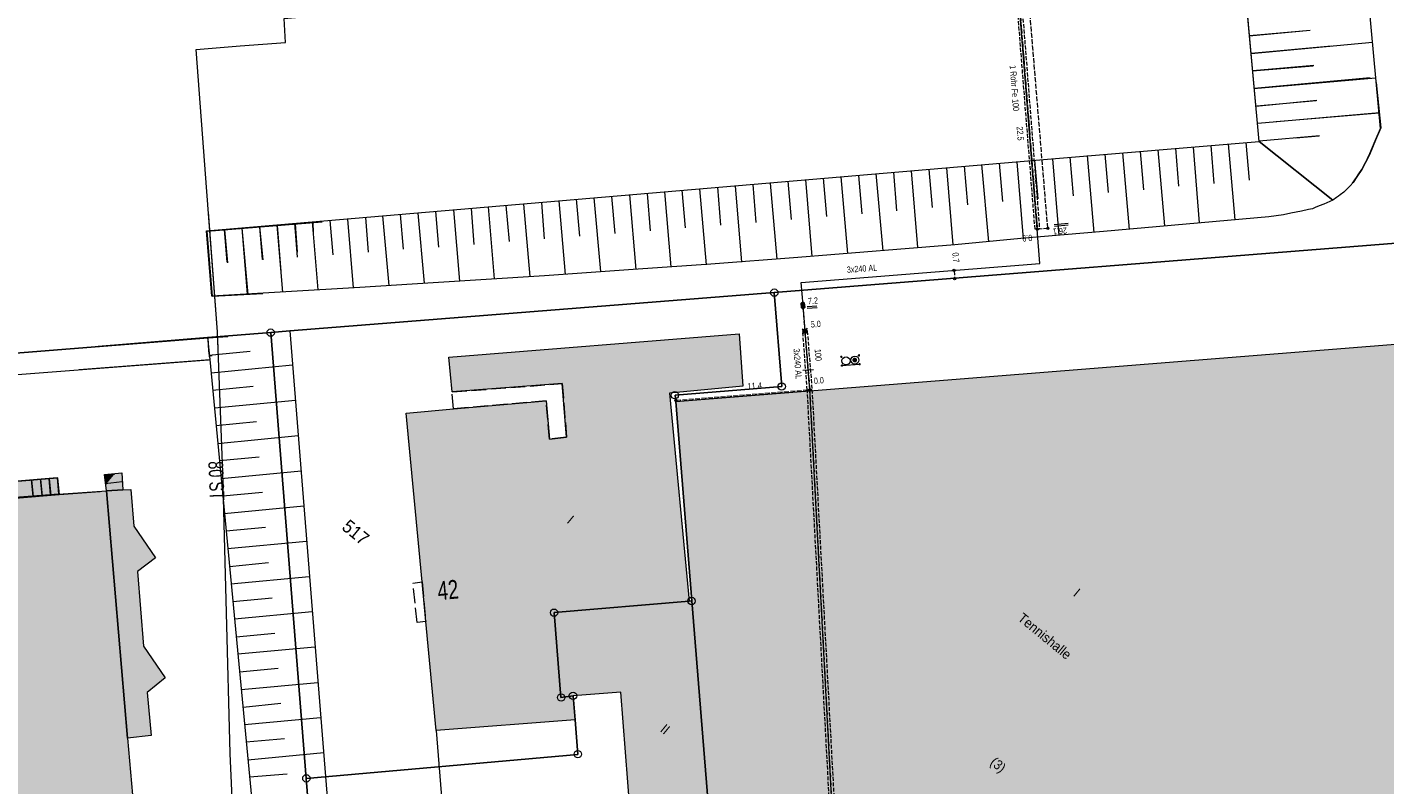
# Model space of a CAD drawing. Header units: metres. Extents: x -740 to 758, y -633 to 854.
# Tile 141 of 256: x -404 to -289, y -102 to -38. Entities that reach past the tile are written whole.
import ezdxf

# ---------------------------------------------------------------- set-up
doc = ezdxf.new("R2010")
doc.units = ezdxf.units.M
doc.header["$MEASUREMENT"] = 0
for name, pattern in [('1248_416', [1.664, 1.248, -0.416]), ('333_125', [0.4576, 0.3328, -0.1248]), ('333_333', [0.6656, 0.3328, -0.3328]), ('416_125', [0.5408, 0.416, -0.1248])]:
    doc.linetypes.add(name, pattern=pattern)
for name, color, linetype in [('Gas.LOVION', 7, 'Continuous'), ('Grundkarte.LOVION', 7, 'Continuous'), ('Grundkarte_Text.LOVION', 7, 'Continuous'), ('Strom.LOVION', 7, 'Continuous'), ('StromBemass.LOVION', 7, 'Continuous')]:
    doc.layers.add(name, color=color, linetype=linetype)
doc.styles.add('ERSTELLTER_STIL_1', font='arial.ttf')

msp = doc.modelspace()

# ---------------------------------------------------------------- hatches: boundary and pattern name
at = {"layer": 'Grundkarte.LOVION', "linetype": 'Continuous', "lineweight": 18}
for color, points in [(9, [(-343.05, -68.41), (-343.37, -63.95), (-368, -65.94), (-367.74, -68.9), (-358.38, -68.19), (-358.02, -72.74), (-359.46, -72.91), (-359.74, -69.66), (-367.63, -70.34), (-371.64, -70.7), (-370.27, -85.02), (-369.97, -88.39), (-369.09, -97.67), (-357.3, -96.76), (-357.47, -94.73), (-358.49, -94.86), (-359.08, -87.65), (-347.62, -86.68), (-349.29, -68.99)]), (9, [(-348.74, -69.7), (-347.38, -86.65), (-345.57, -109.09), (-345.35, -110.45), (-345.06, -110.43), (-279.54, -105.26), (-281.29, -82.5), (-282.67, -64.45)]), (254, [(-395.68, -77.22), (-395.79, -75.78), (-397.26, -75.92), (-397.09, -77.3)]), (254, [(-397.14, -76.78), (-396.4, -75.88), (-397.22, -75.96)]), (254, [(-401.15, -77.58), (-401.28, -76.17), (-404.98, -76.47), (-404.84, -77.88)]), (254, [(-401.1, -77.61), (-401.24, -76.2), (-404.94, -76.51), (-404.8, -77.91)]), (254, [(-393.29, -98.09), (-393.62, -94.42), (-392.11, -93.18), (-393.94, -90.5), (-394.44, -84.16), (-392.93, -82.98), (-394.76, -80.29), (-395.01, -77.18), (-395.68, -77.22), (-397.09, -77.3), (-395.31, -98.31)]), (254, [(-393.29, -98.09), (-393.62, -94.42), (-392.11, -93.18), (-393.94, -90.5), (-394.44, -84.16), (-392.93, -82.98), (-394.76, -80.29), (-395.01, -77.18), (-395.68, -77.22), (-397.09, -77.3), (-395.31, -98.31)]), (254, [(-454.34, -123.78), (-448.07, -123.28), (-434.49, -122.22), (-397.61, -77.36), (-401.1, -77.61), (-404.8, -77.91), (-410.96, -78.4), (-454.02, -81.78), (-457.65, -82.07), (-463.5, -82.44), (-478.21, -83.43), (-476.55, -104.34), (-475.97, -111.44), (-475.55, -116.63), (-474.84, -125.4)]), (254, [(-408.62, -78.22), (-445.52, -123.11), (-420.89, -121.12), (-414.44, -120.61), (-393.49, -118.97), (-393.88, -114.46), (-394.31, -109.74), (-394.71, -105.05), (-395.31, -98.31), (-397.09, -77.3), (-401.15, -77.58), (-404.84, -77.88)]), (9, [(-359.08, -87.65), (-358.49, -94.86), (-357.47, -94.73), (-353.42, -94.4), (-352.22, -109.71), (-348.42, -109.33), (-345.57, -109.09), (-347.38, -86.65), (-347.62, -86.68)])]:
    msp.add_hatch(color=color, dxfattribs=at).paths.add_polyline_path(points)
at = {"layer": 'Strom.LOVION', "linetype": 'Continuous', "lineweight": 13}
msp.add_hatch(color=7, dxfattribs=at).paths.add_polyline_path([(-337.79, -61.72), (-337.83, -61.34), (-337.89, -61.28), (-338.04, -61.3), (-338.09, -61.36), (-338.06, -61.74), (-338.02, -61.77), (-338.02, -61.8), (-337.84, -61.78)])
at = {"layer": 'Strom.LOVION', "linetype": 'Continuous', "lineweight": 18}
for points in [[(-333.39, -66.32), (-333.38, -66.3), (-333.37, -66.28), (-333.36, -66.25), (-333.35, -66.23), (-333.35, -66.2), (-333.35, -66.18), (-333.35, -66.15), (-333.36, -66.13), (-333.37, -66.11), (-333.38, -66.08), (-333.39, -66.06), (-333.41, -66.05), (-333.43, -66.03), (-333.45, -66.02), (-333.47, -66.01), (-333.5, -66), (-333.52, -65.99), (-333.55, -65.99), (-333.57, -65.99), (-333.6, -66), (-333.62, -66.01), (-333.64, -66.02), (-333.67, -66.03), (-333.69, -66.05), (-333.7, -66.06), (-333.72, -66.08), (-333.73, -66.11), (-333.74, -66.13), (-333.74, -66.15), (-333.75, -66.18), (-333.75, -66.2), (-333.74, -66.23), (-333.74, -66.25), (-333.73, -66.28), (-333.72, -66.3), (-333.7, -66.32), (-333.68, -66.34), (-333.66, -66.35), (-333.64, -66.37), (-333.62, -66.38), (-333.6, -66.39), (-333.57, -66.39), (-333.55, -66.39), (-333.52, -66.39), (-333.5, -66.38), (-333.47, -66.38), (-333.45, -66.37), (-333.43, -66.35), (-333.41, -66.34)], [(-333.49, -66.24), (-333.48, -66.23), (-333.48, -66.23), (-333.48, -66.22), (-333.47, -66.21), (-333.47, -66.2), (-333.47, -66.19), (-333.47, -66.18), (-333.48, -66.17), (-333.48, -66.17), (-333.48, -66.16), (-333.49, -66.15), (-333.49, -66.14), (-333.5, -66.14), (-333.51, -66.13), (-333.52, -66.13), (-333.53, -66.13), (-333.53, -66.13), (-333.54, -66.12), (-333.55, -66.13), (-333.56, -66.13), (-333.57, -66.13), (-333.58, -66.13), (-333.59, -66.14), (-333.59, -66.14), (-333.6, -66.15), (-333.6, -66.16), (-333.61, -66.17), (-333.61, -66.17), (-333.61, -66.18), (-333.61, -66.19), (-333.61, -66.2), (-333.61, -66.21), (-333.61, -66.22), (-333.61, -66.23), (-333.6, -66.23), (-333.6, -66.24), (-333.59, -66.25), (-333.59, -66.25), (-333.58, -66.26), (-333.57, -66.26), (-333.56, -66.27), (-333.55, -66.27), (-333.54, -66.27), (-333.53, -66.27), (-333.53, -66.27), (-333.52, -66.26), (-333.51, -66.26), (-333.5, -66.25), (-333.49, -66.25)]]:
    msp.add_hatch(color=1, dxfattribs=at).paths.add_polyline_path(points)
at = {"layer": 'StromBemass.LOVION', "linetype": 'Continuous', "lineweight": 13}
for points in [[(-317.97, -55.13), (-317.97, -55.12), (-317.96, -55.11), (-317.96, -55.1), (-317.95, -55.09), (-317.95, -55.08), (-317.95, -55.06), (-317.95, -55.05), (-317.96, -55.04), (-317.96, -55.03), (-317.97, -55.02), (-317.97, -55.01), (-317.98, -55), (-317.99, -55), (-318, -54.99), (-318.01, -54.98), (-318.02, -54.98), (-318.03, -54.98), (-318.04, -54.98), (-318.06, -54.98), (-318.07, -54.98), (-318.08, -54.99), (-318.09, -54.99), (-318.1, -55), (-318.11, -55), (-318.12, -55.01), (-318.12, -55.02), (-318.13, -55.03), (-318.13, -55.04), (-318.13, -55.05), (-318.14, -55.06), (-318.14, -55.08), (-318.13, -55.09), (-318.13, -55.1), (-318.13, -55.11), (-318.12, -55.12), (-318.12, -55.13), (-318.11, -55.14), (-318.1, -55.14), (-318.09, -55.15), (-318.08, -55.16), (-318.07, -55.16), (-318.06, -55.16), (-318.04, -55.16), (-318.03, -55.16), (-318.02, -55.16), (-318.01, -55.16), (-318, -55.15), (-317.99, -55.14), (-317.98, -55.14)], [(-317.97, -55.13), (-317.96, -55.12), (-317.96, -55.11), (-317.95, -55.1), (-317.95, -55.08), (-317.95, -55.07), (-317.95, -55.06), (-317.95, -55.05), (-317.95, -55.04), (-317.96, -55.03), (-317.96, -55.02), (-317.97, -55.01), (-317.98, -55), (-317.99, -54.99), (-318, -54.99), (-318.01, -54.98), (-318.02, -54.98), (-318.03, -54.98), (-318.04, -54.98), (-318.05, -54.98), (-318.07, -54.98), (-318.08, -54.98), (-318.09, -54.99), (-318.1, -54.99), (-318.11, -55), (-318.11, -55.01), (-318.12, -55.02), (-318.13, -55.03), (-318.13, -55.04), (-318.13, -55.05), (-318.13, -55.06), (-318.13, -55.07), (-318.13, -55.09), (-318.13, -55.1), (-318.13, -55.11), (-318.12, -55.12), (-318.11, -55.13), (-318.11, -55.14), (-318.1, -55.14), (-318.09, -55.15), (-318.08, -55.15), (-318.07, -55.16), (-318.05, -55.16), (-318.04, -55.16), (-318.03, -55.16), (-318.02, -55.16), (-318.01, -55.15), (-318, -55.15), (-317.99, -55.14), (-317.98, -55.13)], [(-317.08, -55.05), (-317.07, -55.04), (-317.07, -55.03), (-317.06, -55.02), (-317.06, -55.01), (-317.06, -55), (-317.06, -54.99), (-317.06, -54.98), (-317.06, -54.96), (-317.07, -54.95), (-317.07, -54.94), (-317.08, -54.93), (-317.09, -54.93), (-317.1, -54.92), (-317.11, -54.91), (-317.12, -54.91), (-317.13, -54.9), (-317.14, -54.9), (-317.15, -54.9), (-317.16, -54.9), (-317.17, -54.9), (-317.19, -54.91), (-317.2, -54.91), (-317.21, -54.92), (-317.21, -54.93), (-317.22, -54.93), (-317.23, -54.94), (-317.23, -54.95), (-317.24, -54.96), (-317.24, -54.98), (-317.24, -54.99), (-317.24, -55), (-317.24, -55.01), (-317.24, -55.02), (-317.23, -55.03), (-317.23, -55.04), (-317.22, -55.05), (-317.21, -55.06), (-317.21, -55.07), (-317.2, -55.07), (-317.18, -55.08), (-317.17, -55.08), (-317.16, -55.08), (-317.15, -55.08), (-317.14, -55.08), (-317.13, -55.08), (-317.12, -55.08), (-317.11, -55.07), (-317.1, -55.07), (-317.09, -55.06)], [(-317.08, -55.06), (-317.07, -55.05), (-317.07, -55.04), (-317.06, -55.03), (-317.06, -55.01), (-317.06, -55), (-317.06, -54.99), (-317.06, -54.98), (-317.06, -54.97), (-317.07, -54.96), (-317.07, -54.95), (-317.08, -54.94), (-317.09, -54.93), (-317.1, -54.92), (-317.11, -54.92), (-317.12, -54.91), (-317.13, -54.91), (-317.14, -54.91), (-317.15, -54.91), (-317.16, -54.91), (-317.17, -54.91), (-317.18, -54.91), (-317.19, -54.92), (-317.2, -54.92), (-317.21, -54.93), (-317.22, -54.94), (-317.23, -54.95), (-317.23, -54.96), (-317.24, -54.97), (-317.24, -54.98), (-317.24, -54.99), (-317.24, -55), (-317.24, -55.02), (-317.24, -55.03), (-317.23, -55.04), (-317.23, -55.05), (-317.22, -55.06), (-317.21, -55.06), (-317.2, -55.07), (-317.19, -55.08), (-317.18, -55.08), (-317.17, -55.09), (-317.16, -55.09), (-317.15, -55.09), (-317.14, -55.09), (-317.13, -55.09), (-317.12, -55.08), (-317.11, -55.08), (-317.1, -55.07), (-317.09, -55.06)], [(-325.05, -58.63), (-325.04, -58.62), (-325.04, -58.61), (-325.03, -58.6), (-325.03, -58.59), (-325.03, -58.58), (-325.03, -58.57), (-325.03, -58.55), (-325.03, -58.54), (-325.04, -58.53), (-325.04, -58.52), (-325.05, -58.51), (-325.06, -58.5), (-325.07, -58.49), (-325.08, -58.49), (-325.09, -58.48), (-325.1, -58.48), (-325.11, -58.48), (-325.12, -58.48), (-325.13, -58.48), (-325.15, -58.48), (-325.16, -58.48), (-325.17, -58.49), (-325.18, -58.49), (-325.19, -58.5), (-325.2, -58.51), (-325.2, -58.52), (-325.21, -58.53), (-325.21, -58.54), (-325.22, -58.55), (-325.22, -58.57), (-325.22, -58.58), (-325.22, -58.59), (-325.21, -58.6), (-325.21, -58.61), (-325.2, -58.62), (-325.2, -58.63), (-325.19, -58.64), (-325.18, -58.65), (-325.17, -58.66), (-325.16, -58.66), (-325.15, -58.66), (-325.13, -58.67), (-325.12, -58.67), (-325.11, -58.67), (-325.1, -58.66), (-325.09, -58.66), (-325.08, -58.66), (-325.07, -58.65), (-325.06, -58.64)], [(-325, -59.33), (-324.99, -59.32), (-324.98, -59.31), (-324.98, -59.3), (-324.98, -59.28), (-324.98, -59.27), (-324.98, -59.26), (-324.98, -59.25), (-324.98, -59.24), (-324.98, -59.23), (-324.99, -59.22), (-325, -59.21), (-325.01, -59.2), (-325.01, -59.19), (-325.02, -59.18), (-325.04, -59.18), (-325.05, -59.17), (-325.06, -59.17), (-325.07, -59.17), (-325.08, -59.17), (-325.09, -59.17), (-325.11, -59.18), (-325.12, -59.18), (-325.13, -59.19), (-325.14, -59.2), (-325.14, -59.21), (-325.15, -59.22), (-325.16, -59.23), (-325.16, -59.24), (-325.16, -59.25), (-325.17, -59.26), (-325.17, -59.27), (-325.16, -59.29), (-325.16, -59.3), (-325.16, -59.31), (-325.15, -59.32), (-325.14, -59.33), (-325.14, -59.34), (-325.13, -59.34), (-325.12, -59.35), (-325.11, -59.36), (-325.09, -59.36), (-325.08, -59.36), (-325.07, -59.36), (-325.06, -59.36), (-325.05, -59.36), (-325.04, -59.36), (-325.02, -59.35), (-325.01, -59.34), (-325, -59.34)], [(-337.88, -61.6), (-337.87, -61.59), (-337.86, -61.58), (-337.86, -61.57), (-337.86, -61.56), (-337.86, -61.54), (-337.86, -61.53), (-337.86, -61.52), (-337.86, -61.51), (-337.86, -61.5), (-337.87, -61.49), (-337.88, -61.48), (-337.89, -61.47), (-337.89, -61.46), (-337.9, -61.46), (-337.91, -61.45), (-337.93, -61.45), (-337.94, -61.45), (-337.95, -61.45), (-337.96, -61.45), (-337.97, -61.45), (-337.98, -61.45), (-337.99, -61.46), (-338, -61.46), (-338.01, -61.47), (-338.02, -61.48), (-338.03, -61.49), (-338.03, -61.5), (-338.04, -61.51), (-338.04, -61.52), (-338.04, -61.53), (-338.04, -61.55), (-338.04, -61.56), (-338.04, -61.57), (-338.03, -61.58), (-338.03, -61.59), (-338.02, -61.6), (-338.01, -61.61), (-338, -61.62), (-337.99, -61.62), (-337.98, -61.63), (-337.97, -61.63), (-337.96, -61.63), (-337.95, -61.63), (-337.94, -61.63), (-337.93, -61.63), (-337.91, -61.63), (-337.9, -61.62), (-337.89, -61.61), (-337.88, -61.61)], [(-337.7, -63.79), (-337.69, -63.78), (-337.68, -63.77), (-337.68, -63.76), (-337.68, -63.75), (-337.67, -63.74), (-337.67, -63.73), (-337.68, -63.71), (-337.68, -63.7), (-337.68, -63.69), (-337.69, -63.68), (-337.7, -63.67), (-337.7, -63.66), (-337.71, -63.66), (-337.72, -63.65), (-337.73, -63.65), (-337.74, -63.64), (-337.76, -63.64), (-337.77, -63.64), (-337.78, -63.64), (-337.79, -63.64), (-337.8, -63.65), (-337.81, -63.65), (-337.82, -63.66), (-337.83, -63.66), (-337.84, -63.67), (-337.85, -63.68), (-337.85, -63.69), (-337.86, -63.7), (-337.86, -63.71), (-337.86, -63.73), (-337.86, -63.74), (-337.86, -63.75), (-337.85, -63.76), (-337.85, -63.77), (-337.84, -63.78), (-337.84, -63.79), (-337.83, -63.8), (-337.82, -63.81), (-337.81, -63.81), (-337.8, -63.82), (-337.79, -63.82), (-337.78, -63.82), (-337.77, -63.82), (-337.76, -63.82), (-337.74, -63.82), (-337.73, -63.82), (-337.72, -63.81), (-337.71, -63.81), (-337.7, -63.8)], [(-337.7, -63.79), (-337.69, -63.78), (-337.68, -63.77), (-337.68, -63.76), (-337.68, -63.75), (-337.67, -63.74), (-337.67, -63.73), (-337.68, -63.71), (-337.68, -63.7), (-337.68, -63.69), (-337.69, -63.68), (-337.7, -63.67), (-337.7, -63.66), (-337.71, -63.66), (-337.72, -63.65), (-337.73, -63.65), (-337.74, -63.64), (-337.76, -63.64), (-337.77, -63.64), (-337.78, -63.64), (-337.79, -63.64), (-337.8, -63.65), (-337.81, -63.65), (-337.82, -63.66), (-337.83, -63.66), (-337.84, -63.67), (-337.85, -63.68), (-337.85, -63.69), (-337.86, -63.7), (-337.86, -63.71), (-337.86, -63.73), (-337.86, -63.74), (-337.86, -63.75), (-337.85, -63.76), (-337.85, -63.77), (-337.84, -63.78), (-337.84, -63.79), (-337.83, -63.8), (-337.82, -63.81), (-337.81, -63.81), (-337.8, -63.82), (-337.79, -63.82), (-337.78, -63.82), (-337.77, -63.82), (-337.76, -63.82), (-337.74, -63.82), (-337.73, -63.82), (-337.72, -63.81), (-337.71, -63.81), (-337.7, -63.8)], [(-337.3, -68.78), (-337.29, -68.77), (-337.29, -68.76), (-337.28, -68.75), (-337.28, -68.74), (-337.28, -68.72), (-337.28, -68.71), (-337.28, -68.7), (-337.28, -68.69), (-337.29, -68.68), (-337.29, -68.67), (-337.3, -68.66), (-337.31, -68.65), (-337.32, -68.64), (-337.33, -68.64), (-337.34, -68.63), (-337.35, -68.63), (-337.36, -68.63), (-337.37, -68.62), (-337.39, -68.63), (-337.4, -68.63), (-337.41, -68.63), (-337.42, -68.64), (-337.43, -68.64), (-337.44, -68.65), (-337.45, -68.66), (-337.45, -68.67), (-337.46, -68.68), (-337.46, -68.69), (-337.47, -68.7), (-337.47, -68.71), (-337.47, -68.73), (-337.47, -68.74), (-337.46, -68.75), (-337.46, -68.76), (-337.45, -68.77), (-337.45, -68.78), (-337.44, -68.79), (-337.43, -68.8), (-337.42, -68.8), (-337.41, -68.81), (-337.4, -68.81), (-337.38, -68.81), (-337.37, -68.81), (-337.36, -68.81), (-337.35, -68.81), (-337.34, -68.81), (-337.33, -68.8), (-337.32, -68.8), (-337.31, -68.79)], [(-337.3, -68.78), (-337.29, -68.77), (-337.28, -68.76), (-337.28, -68.75), (-337.28, -68.74), (-337.28, -68.73), (-337.28, -68.72), (-337.28, -68.7), (-337.28, -68.69), (-337.29, -68.68), (-337.29, -68.67), (-337.3, -68.66), (-337.31, -68.65), (-337.32, -68.65), (-337.33, -68.64), (-337.34, -68.63), (-337.35, -68.63), (-337.36, -68.63), (-337.37, -68.63), (-337.38, -68.63), (-337.39, -68.63), (-337.41, -68.63), (-337.42, -68.64), (-337.43, -68.65), (-337.44, -68.65), (-337.44, -68.66), (-337.45, -68.67), (-337.46, -68.68), (-337.46, -68.69), (-337.46, -68.7), (-337.46, -68.72), (-337.46, -68.73), (-337.46, -68.74), (-337.46, -68.75), (-337.46, -68.76), (-337.45, -68.77), (-337.44, -68.78), (-337.43, -68.79), (-337.43, -68.8), (-337.42, -68.8), (-337.4, -68.81), (-337.39, -68.81), (-337.38, -68.82), (-337.37, -68.82), (-337.36, -68.82), (-337.35, -68.81), (-337.34, -68.81), (-337.32, -68.8), (-337.31, -68.8), (-337.31, -68.79)], [(-348.65, -69.68), (-348.64, -69.67), (-348.63, -69.66), (-348.63, -69.65), (-348.63, -69.64), (-348.62, -69.63), (-348.62, -69.62), (-348.63, -69.61), (-348.63, -69.6), (-348.63, -69.58), (-348.64, -69.57), (-348.65, -69.56), (-348.65, -69.56), (-348.66, -69.55), (-348.67, -69.54), (-348.68, -69.54), (-348.69, -69.53), (-348.71, -69.53), (-348.72, -69.53), (-348.73, -69.53), (-348.74, -69.53), (-348.75, -69.54), (-348.76, -69.54), (-348.77, -69.55), (-348.78, -69.56), (-348.79, -69.56), (-348.8, -69.57), (-348.8, -69.58), (-348.81, -69.6), (-348.81, -69.61), (-348.81, -69.62), (-348.81, -69.63), (-348.81, -69.64), (-348.81, -69.65), (-348.8, -69.66), (-348.8, -69.67), (-348.79, -69.68), (-348.78, -69.69), (-348.77, -69.7), (-348.76, -69.71), (-348.75, -69.71), (-348.74, -69.72), (-348.73, -69.72), (-348.72, -69.72), (-348.71, -69.72), (-348.69, -69.71), (-348.68, -69.71), (-348.67, -69.71), (-348.66, -69.7), (-348.65, -69.69)]]:
    msp.add_hatch(color=7, dxfattribs=at).paths.add_polyline_path(points)

# ---------------------------------------------------------------- linework, layer by layer
at = {"layer": 'Gas.LOVION', "color": 1, "linetype": 'Continuous', "lineweight": 18}
for points in [[(-387.6, -65.21), (-387.65, -63.79), (-388.55, -51.88), (-389.48, -39.81), (-385.74, -39.49), (-381.87, -39.2), (-381.99, -37.16), (-370.27, -36.13), (-363.28, -35.62)], [(-385.16, -136.32), (-385.21, -136.18), (-385.23, -135.91), (-385.28, -135.58), (-385.33, -134.95), (-385.67, -130.62), (-385.76, -129.74), (-385.62, -124.96), (-386.03, -111.59), (-386.58, -99.62), (-386.9, -87.66), (-387.2, -75.74), (-387.66, -63.78), (-388.41, -53.63)]]:
    msp.add_lwpolyline(points, dxfattribs=at)
at = {"layer": 'Grundkarte.LOVION', "color": 7, "linetype": 'Continuous', "lineweight": 13}
for points in [[(-299.49, -44.5), (-305.59, 22.64), (-295.06, 20.13), (-305.59, 22.64), (-304.79, 23.55), (-304.39, 24.03), (-304.04, 24.39), (-303.84, 24.76), (-303.75, 25.01), (-303.44, 25.51), (-303.32, 25.79), (-303.02, 26.29), (-302.93, 26.6), (-302.9, 26.9), (-302.81, 27.2), (-302.62, 28.02), (-302.49, 28.44), (-302.51, 28.94), (-302.51, 29.59), (-302.49, 30.01), (-302.49, 30.87), (-304.08, 48.98)], [(-291.33, -51.21), (-291.28, -51.15), (-290.94, -50.67), (-290.74, -50.36), (-290.5, -50.01), (-290.18, -49.41), (-290, -49.07), (-289.81, -48.64), (-289.35, -47.56), (-288.92, -46.51), (-290.46, -29.58)], [(-289.27, -42.61), (-288.89, -46.47), (-289.32, -47.52), (-289.78, -48.6), (-289.97, -49.03), (-290.17, -49.4), (-290.5, -50), (-290.91, -50.63), (-291.24, -51.11), (-291.48, -51.4), (-292.02, -51.92), (-292.32, -52.16), (-292.46, -52.26), (-292.63, -52.39), (-292.96, -52.6), (-299.21, -47.63), (-300.52, -33.36)], [(-300.07, -38.65), (-294.88, -38.17)], [(-300.03, -38.61), (-294.87, -38.16)], [(-299.89, -40.14), (-289.58, -39.19)], [(-299.88, -40.13), (-293.06, -39.49)], [(-299.78, -41.63), (-294.62, -41.19)], [(-299.74, -41.59), (-294.58, -41.15)], [(-299.66, -43.13), (-289.32, -42.21)], [(-299.62, -43.09), (-289.78, -42.18)], [(-299.48, -44.61), (-294.32, -44.11)], [(-299.4, -44.58), (-294.36, -44.15)], [(-299.33, -46.07), (-288.99, -45.15)], [(-297.76, -45.93), (-289.02, -45.19)], [(-299.22, -47.57), (-294.09, -47.1)], [(-296.09, -47.3), (-294.12, -47.14)], [(-388.13, -60.76), (-388.58, -55.21), (-317.18, -49.12), (-299.21, -47.63)], [(-299.21, -47.63), (-292.96, -52.6), (-293.72, -52.94), (-294.12, -53.1), (-294.44, -53.22), (-294.69, -53.33), (-295.01, -53.4), (-295.62, -53.54), (-296.52, -53.72), (-297.15, -53.84), (-298.38, -54.02), (-312.44, -55.28), (-319.45, -55.87), (-325.04, -56.39), (-329.97, -56.81), (-338.38, -57.49), (-345.78, -58.03), (-352.35, -58.5), (-359.9, -59.03), (-369.33, -59.63), (-375.58, -60.03), (-388.13, -60.76)], [(-307.8, -48.32), (-307.26, -54.8)], [(-306.31, -48.2), (-306.05, -51.43)], [(-304.81, -48.09), (-304.3, -54.54)], [(-303.31, -47.97), (-303.06, -51.2)], [(-301.85, -47.83), (-301.28, -54.27)], [(-300.35, -47.71), (-300.07, -50.91)], [(-321.29, -49.46), (-321, -52.71)], [(-319.79, -49.35), (-319.24, -55.88)], [(-318.29, -49.23), (-318.01, -52.48)], [(-316.77, -49.08), (-316.22, -55.62)], [(-315.28, -48.96), (-315.01, -52.25)], [(-313.81, -48.82), (-313.26, -55.36)], [(-312.32, -48.7), (-312.03, -51.96)], [(-310.82, -48.59), (-310.24, -55.09)], [(-309.32, -48.47), (-309.04, -51.72)], [(-334.74, -50.63), (-334.16, -57.13)], [(-333.24, -50.51), (-332.95, -53.77)], [(-331.75, -50.34), (-331.17, -56.9)], [(-330.26, -50.22), (-329.99, -53.51)], [(-328.76, -50.1), (-328.21, -56.64)], [(-327.26, -49.99), (-326.98, -53.24)], [(-325.77, -49.87), (-325.22, -56.41)], [(-324.25, -49.72), (-323.98, -53.01)], [(-322.78, -49.58), (-322.2, -56.14)], [(-348.22, -51.77), (-347.94, -54.96)], [(-346.73, -51.65), (-346.16, -58.1)], [(-345.2, -51.51), (-344.95, -54.73)], [(-343.71, -51.39), (-343.16, -57.87)], [(-342.21, -51.27), (-341.96, -54.5)], [(-340.72, -51.15), (-340.17, -57.63)], [(-339.23, -50.98), (-338.96, -54.26)], [(-337.73, -50.86), (-337.18, -57.4)], [(-336.23, -50.75), (-335.95, -54)], [(-361.67, -52.94), (-361.13, -59.09)], [(-360.15, -52.79), (-359.91, -55.9)], [(-358.66, -52.67), (-358.13, -58.92)], [(-357.19, -52.53), (-356.92, -55.66)], [(-355.7, -52.41), (-355.14, -58.68)], [(-354.2, -52.3), (-353.92, -55.43)], [(-352.68, -52.15), (-352.14, -58.51)], [(-351.18, -52.03), (-350.93, -55.2)], [(-349.69, -51.91), (-349.15, -58.28)], [(-375.1, -54.07), (-374.87, -57.01)], [(-373.64, -53.93), (-373.12, -59.85)], [(-372.14, -53.81), (-371.88, -56.77)], [(-370.64, -53.7), (-370.12, -59.67)], [(-369.15, -53.58), (-368.88, -56.6)], [(-367.63, -53.43), (-367.12, -59.5)], [(-366.13, -53.31), (-365.89, -56.36)], [(-364.67, -53.17), (-364.16, -59.3)], [(-363.17, -53.05), (-362.9, -56.13)], [(-383.8, -60.55), (-388.09, -60.79), (-388.54, -55.25), (-378.78, -54.44)], [(-387.09, -55.1), (-386.85, -57.88)], [(-387.05, -55.13), (-386.8, -57.92)], [(-385.59, -54.98), (-385.13, -60.58)], [(-385.58, -54.99), (-385.09, -60.62)], [(-384.1, -54.86), (-383.85, -57.65)], [(-384.09, -54.87), (-383.81, -57.68)], [(-382.63, -54.72), (-382.14, -60.41)], [(-382.59, -54.76), (-382.27, -58.68)], [(-381.11, -54.57), (-380.89, -57.45)], [(-381.07, -54.61), (-380.89, -57.01)], [(-379.61, -54.46), (-379.14, -60.23)], [(-379.57, -54.49), (-379.52, -55.34)], [(-378.12, -54.34), (-377.86, -57.24)], [(-376.62, -54.22), (-376.14, -60.06)], [(-381.52, -63.72), (-383.13, -63.84), (-388.5, -64.28), (-388.31, -66.15), (-384.33, -108.09), (-382.19, -130.64), (-377.81, -130.3), (-376.2, -130.23)], [(-388.31, -66.04), (-388.38, -65.4), (-388.45, -64.31), (-386.78, -64.18)], [(-381.52, -63.72), (-376.2, -130.23)], [(-388.38, -65.78), (-384.87, -65.43)], [(-388.34, -65.81), (-388.1, -65.79)], [(-388.2, -67.27), (-381.29, -66.59)], [(-388.09, -68.76), (-384.63, -68.42)], [(-387.91, -70.25), (-381.03, -69.61)], [(-387.8, -71.75), (-384.34, -71.41)], [(-387.65, -73.27), (-380.8, -72.6)], [(-387.5, -74.73), (-384.11, -74.4)], [(-387.35, -76.26), (-380.56, -75.59)], [(-387.21, -77.72), (-383.84, -77.42)], [(-387.09, -79.22), (-380.33, -78.58)], [(-386.92, -80.71), (-383.58, -80.38)], [(-386.8, -82.2), (-380.1, -81.58)], [(-386.65, -83.72), (-383.32, -83.4)], [(-386.51, -85.19), (-379.86, -84.57)], [(-386.36, -86.71), (-383.02, -86.38)], [(-386.22, -88.17), (-379.63, -87.56)], [(-386.07, -89.7), (-382.79, -89.38)], [(-385.93, -91.16), (-379.4, -90.55)], [(-385.78, -92.68), (-382.5, -92.36)], [(-385.66, -94.18), (-379.13, -93.57)], [(-385.49, -95.67), (-382.27, -95.35)], [(-385.37, -97.16), (-378.9, -96.56)], [(-385.23, -98.63), (-381.97, -98.34)], [(-385.08, -100.15), (-378.64, -99.52)], [(-384.93, -101.61), (-381.74, -101.33)]]:
    msp.add_lwpolyline(points, dxfattribs=at)
at = {"layer": 'Grundkarte.LOVION', "color": 253, "linetype": 'Continuous', "lineweight": 18}
for points in [[(-286.31, -45.04), (-285.44, -56.09), (-340.4, -60.46), (-381.52, -63.72), (-383.13, -63.84), (-388.5, -64.28), (-397.79, -65.04), (-388.5, -64.28), (-383.13, -63.84), (-380.13, -101.74), (-377.81, -130.3), (-377.72, -131.88), (-398.89, -133.33), (-410.15, -134.2), (-446.09, -136.65), (-453.65, -137), (-457.01, -137.09)], [(-282.34, -134.35), (-291.63, -133.28), (-301.39, -132.31), (-311.28, -131.57), (-318.41, -131.2), (-326.75, -130.86), (-338.74, -130.64), (-358.25, -130.93), (-377.72, -131.88), (-377.81, -130.3), (-380.13, -101.74), (-357.07, -99.69), (-357.3, -96.76), (-357.47, -94.73), (-358.49, -94.86), (-359.08, -87.65), (-347.62, -86.68), (-347.38, -86.65), (-348.74, -69.7), (-348.8, -69.18), (-339.74, -68.44), (-340.4, -60.46), (-285.44, -56.09)], [(-415.82, -66.49), (-388.45, -64.31), (-386.78, -64.18), (-388.45, -64.31), (-415.82, -66.49)]]:
    msp.add_lwpolyline(points, dxfattribs=at)
at = {"layer": 'Grundkarte.LOVION', "color": 8, "linetype": 'Continuous', "lineweight": 18}
for points in [[(-286.31, -45.04), (-285.44, -56.09), (-340.4, -60.46), (-381.52, -63.72), (-383.13, -63.84), (-388.5, -64.28), (-397.79, -65.04), (-388.5, -64.28), (-383.13, -63.84), (-380.13, -101.74), (-377.81, -130.3), (-377.72, -131.88), (-398.89, -133.33), (-410.15, -134.2), (-446.09, -136.65), (-453.65, -137), (-457.01, -137.09)], [(-285.44, -132.5), (-294.4, -131.54), (-303.39, -130.68), (-312.55, -130.03), (-320.95, -129.64), (-337.87, -128.67), (-376.2, -130.23), (-377.81, -130.3), (-380.13, -101.74), (-357.07, -99.69), (-357.3, -96.76), (-357.47, -94.73), (-358.49, -94.86), (-359.08, -87.65), (-347.62, -86.68), (-347.38, -86.65), (-348.74, -69.7), (-348.8, -69.18), (-339.74, -68.44), (-340.4, -60.46), (-285.44, -56.09)], [(-415.82, -66.49), (-388.45, -64.31), (-386.78, -64.18), (-388.45, -64.31), (-415.82, -66.49)], [(-441.41, -66.83), (-439.83, -69.69), (-421.28, -68.68), (-388.42, -66.17)], [(-399.4, -67), (-388.31, -66.15)], [(-397.26, -75.92), (-395.79, -75.78)], [(-397.22, -75.96), (-396.4, -75.88)], [(-434.49, -122.22), (-448.07, -123.28), (-454.34, -123.78), (-474.84, -125.4), (-475.55, -116.63), (-475.97, -111.44), (-476.55, -104.34), (-478.21, -83.43), (-463.5, -82.44), (-457.65, -82.07), (-454.02, -81.78), (-410.96, -78.4), (-404.8, -77.91), (-401.1, -77.61), (-397.61, -77.36)], [(-408.62, -78.22), (-404.84, -77.88), (-401.15, -77.58), (-397.09, -77.3), (-395.31, -98.31), (-394.71, -105.05), (-394.31, -109.74), (-393.88, -114.46), (-393.49, -118.97), (-414.44, -120.61), (-420.89, -121.12), (-445.52, -123.11)], [(-369.09, -97.67), (-368.56, -104.36), (-373.63, -111.71)]]:
    msp.add_lwpolyline(points, dxfattribs=at)
at = {"layer": 'Grundkarte.LOVION', "color": 253, "linetype": 'Continuous', "lineweight": 18}
msp.add_lwpolyline([(-348.8, -69.18), (-348.74, -69.7), (-347.38, -86.65), (-347.62, -86.68), (-359.08, -87.65), (-358.49, -94.86), (-357.47, -94.73), (-357.3, -96.76), (-357.07, -99.69), (-380.13, -101.74), (-383.13, -63.84), (-381.52, -63.72), (-340.4, -60.46), (-339.74, -68.44)], close=True, dxfattribs=at)
at = {"layer": 'Grundkarte.LOVION', "color": 8, "linetype": 'Continuous', "lineweight": 18}
for points in [[(-348.8, -69.18), (-348.74, -69.7), (-347.38, -86.65), (-347.62, -86.68), (-359.08, -87.65), (-358.49, -94.86), (-357.47, -94.73), (-357.3, -96.76), (-357.07, -99.69), (-380.13, -101.74), (-383.13, -63.84), (-381.52, -63.72), (-340.4, -60.46), (-339.74, -68.44)], [(-343.05, -68.41), (-349.29, -68.99), (-347.62, -86.68), (-359.08, -87.65), (-358.49, -94.86), (-357.47, -94.73), (-357.3, -96.76), (-369.09, -97.67), (-369.97, -88.39), (-370.27, -85.02), (-371.64, -70.7), (-367.63, -70.34), (-359.74, -69.66), (-359.46, -72.91), (-358.02, -72.74), (-358.38, -68.19), (-367.74, -68.9), (-368, -65.94), (-343.37, -63.95)], [(-348.74, -69.7), (-282.67, -64.45), (-281.29, -82.5), (-279.54, -105.26), (-345.06, -110.43), (-345.35, -110.45), (-345.57, -109.09), (-347.38, -86.65)], [(-359.08, -87.65), (-347.62, -86.68), (-347.38, -86.65), (-345.57, -109.09), (-348.42, -109.33), (-352.22, -109.71), (-353.42, -94.4), (-357.47, -94.73), (-358.49, -94.86)]]:
    msp.add_lwpolyline(points, close=True, dxfattribs=at)
at = {"layer": 'Grundkarte.LOVION', "color": 8, "linetype": '1248_416', "lineweight": 18}
for points in [[(-358.38, -68.19), (-358.02, -72.74), (-359.46, -72.91), (-359.74, -69.66), (-367.63, -70.34), (-367.74, -68.9)], [(-369.97, -88.39), (-370.7, -88.49), (-371.06, -85.13), (-370.27, -85.02)]]:
    msp.add_lwpolyline(points, close=True, dxfattribs=at)
at = {"layer": 'Grundkarte.LOVION', "color": 251, "linetype": 'Continuous', "lineweight": 13}
for points in [[(-395.68, -77.22), (-397.09, -77.3), (-397.26, -75.92), (-395.79, -75.78)], [(-401.15, -77.58), (-404.84, -77.88), (-404.98, -76.47), (-401.28, -76.17)], [(-401.1, -77.61), (-404.8, -77.91), (-404.94, -76.51), (-401.24, -76.2)], [(-393.29, -98.09), (-395.31, -98.31), (-397.09, -77.3), (-395.68, -77.22), (-395.01, -77.18), (-394.76, -80.29), (-392.93, -82.98), (-394.44, -84.16), (-393.94, -90.5), (-392.11, -93.18), (-393.62, -94.42)], [(-393.29, -98.09), (-395.31, -98.31), (-397.09, -77.3), (-395.68, -77.22), (-395.01, -77.18), (-394.76, -80.29), (-392.93, -82.98), (-394.44, -84.16), (-393.94, -90.5), (-392.11, -93.18), (-393.62, -94.42)]]:
    msp.add_lwpolyline(points, close=True, dxfattribs=at)
for points in [[(-397.14, -76.78), (-397.22, -75.96), (-396.4, -75.88)], [(-403.48, -76.36), (-403.34, -77.76)], [(-403.44, -76.39), (-403.3, -77.79)], [(-402.72, -76.28), (-402.58, -77.69)], [(-402.68, -76.32), (-402.54, -77.72)], [(-401.99, -76.24), (-401.85, -77.64)], [(-401.94, -76.27), (-401.81, -77.68)], [(-397.18, -76.69), (-395.75, -76.52)], [(-397.14, -76.72), (-397.08, -76.71)]]:
    msp.add_lwpolyline(points, dxfattribs=at)
at = {"layer": 'Grundkarte.LOVION', "color": 9, "linetype": 'Continuous', "lineweight": 18}
for centre, radius in [((-340.38, -60.46), 0.313), ((-383.14, -63.86), 0.311), ((-348.82, -69.18), 0.314), ((-339.75, -68.43), 0.311), ((-347.4, -86.66), 0.313), ((-359.08, -87.65), 0.311), ((-357.47, -94.71), 0.314), ((-358.47, -94.86), 0.312), ((-357.06, -99.67), 0.314), ((-380.11, -101.73), 0.313)]:
    msp.add_circle(centre, radius, dxfattribs=at)
at = {"layer": 'Strom.LOVION', "color": 1, "linetype": 'Continuous', "lineweight": 18}
msp.add_lwpolyline([(-335.19, -109.65), (-337.37, -68.71), (-337.94, -61.54), (-338.09, -59.59), (-317.82, -57.99), (-318.05, -55.06), (-319.83, -32.65)], dxfattribs=at)
at = {"layer": 'Strom.LOVION', "color": 7, "linetype": '333_125', "lineweight": 13}
for points in [[(-317.86, -55.05), (-318.24, -55.06), (-320.02, -32.65), (-319.62, -32.63)], [(-337.18, -68.71), (-337.58, -68.73), (-337.96, -63.73), (-337.58, -63.72)], [(-334.98, -109.63), (-335.38, -109.66), (-337.58, -68.73), (-337.18, -68.71)]]:
    msp.add_lwpolyline(points, close=True, dxfattribs=at)
at = {"layer": 'Strom.LOVION', "color": 9, "linetype": '333_333', "lineweight": 18}
for points in [[(-319.83, -32.65), (-318.05, -55.06)], [(-337.77, -63.72), (-337.37, -68.71), (-335.19, -109.65)]]:
    msp.add_lwpolyline(points, dxfattribs=at)
at = {"layer": 'Strom.LOVION', "color": 7, "linetype": 'Continuous', "lineweight": 13}
msp.add_lwpolyline([(-337.79, -61.72), (-337.84, -61.78), (-338.02, -61.8), (-338.02, -61.77), (-338.06, -61.74), (-338.09, -61.36), (-338.04, -61.3), (-337.89, -61.28), (-337.83, -61.34)], close=True, dxfattribs=at)
at = {"layer": 'Strom.LOVION', "color": 9, "linetype": 'Continuous', "lineweight": 18}
for points in [[(-338, -63.54), (-337.53, -63.92)], [(-337.96, -63.95), (-337.57, -63.48)]]:
    msp.add_lwpolyline(points, dxfattribs=at)
at = {"layer": 'Strom.LOVION', "color": 250, "linetype": 'Continuous', "lineweight": 18}
for points in [[(-333.21, -65.7), (-333.19, -65.88)], [(-334.78, -65.91), (-334.61, -65.9)], [(-334.72, -66.66), (-334.55, -66.64)], [(-334.7, -65.82), (-334.68, -65.99)], [(-334.64, -66.57), (-334.63, -66.74)], [(-333.28, -65.8), (-333.11, -65.78)], [(-333.23, -66.55), (-333.05, -66.53)], [(-333.15, -66.45), (-333.13, -66.62)]]:
    msp.add_lwpolyline(points, dxfattribs=at)
at = {"layer": 'Strom.LOVION', "color": 7, "linetype": 'Continuous', "lineweight": 13}
for points in [[(-334.63, -66.65), (-333.14, -66.54)], [(-337.95, -67.05), (-337.06, -66.98)]]:
    msp.add_lwpolyline(points, dxfattribs=at)
at = {"layer": 'Strom.LOVION', "color": 9, "linetype": 'Continuous', "lineweight": 18}
msp.add_circle((-337.77, -63.73), 0.178, dxfattribs=at)
at = {"layer": 'Strom.LOVION', "color": 7, "linetype": 'Continuous', "lineweight": 13}
for centre, radius in [((-334.29, -66.26), 0.341), ((-333.54, -66.19), 0.34)]:
    msp.add_circle(centre, radius, dxfattribs=at)
at = {"layer": 'StromBemass.LOVION', "color": 7, "linetype": '416_125', "lineweight": 13}
for points in [[(-319.01, -32.57), (-319.83, -32.65), (-318.05, -55.06), (-317.16, -54.98), (-319.11, -31.38), (-319.21, -30.39), (-305.52, -29.23)], [(-325.11, -58.57), (-325.06, -59.26)], [(-348.72, -69.61), (-337.37, -68.71), (-337.94, -61.54)]]:
    msp.add_lwpolyline(points, dxfattribs=at)
at = {"layer": 'StromBemass.LOVION', "color": 7, "linetype": 'Continuous', "lineweight": 13}
for points in [[(-315.43, -54.59), (-316.61, -54.71)], [(-315.44, -54.73), (-316.59, -54.83)], [(-337.59, -61.64), (-336.76, -61.57)], [(-337.58, -61.78), (-336.74, -61.72)]]:
    msp.add_lwpolyline(points, dxfattribs=at)
for centre, radius in [((-318.04, -55.07), 0.0918), ((-318.04, -55.07), 0.0921), ((-317.15, -54.99), 0.0921), ((-317.15, -55), 0.0918), ((-325.12, -58.57), 0.0955), ((-325.07, -59.27), 0.0953), ((-337.95, -61.54), 0.0934), ((-337.77, -63.73), 0.0925), ((-337.77, -63.73), 0.0925), ((-337.37, -68.72), 0.0942), ((-337.37, -68.72), 0.0943), ((-348.72, -69.62), 0.0935)]:
    msp.add_circle(centre, radius, dxfattribs=at)

# ---------------------------------------------------------------- texts
at = {"layer": 'Gas.LOVION', "color": 1, "linetype": 'Continuous', "lineweight": 18, "insert": (-388.45, -74.8), "char_height": 1.2449, "attachment_point": 7, "rotation": 272.244, "style": 'ERSTELLTER_STIL_1'}
msp.add_mtext('{\\A1;\\W0.71561x;80 ST}', dxfattribs=at)
at = {"layer": 'Grundkarte_Text.LOVION', "color": 7, "linetype": 'Continuous', "lineweight": 13, "attachment_point": 7, "style": 'ERSTELLTER_STIL_1'}
for s, insert, char_height, rotation in [('{\\A1;\\W0.89445x;I}', (-358.05, -79.97), 0.8307, 320.5841), ('{\\A1;\\W0.89450x;517}', (-377.19, -80.53), 1.1243, 320.5837), ('{\\A1;\\W0.89458x;I}', (-315.06, -86.17), 0.8307, 320.5829), ('{\\A1;\\W0.89451x;II}', (-350.13, -97.69), 0.8307, 320.5848), ('{\\A1;\\W0.89451x;(3)}', (-322.28, -100.68), 0.8307, 320.5829)]:
    msp.add_mtext(s, dxfattribs=dict(at, insert=insert, char_height=char_height, rotation=rotation))
at = {"layer": 'Grundkarte_Text.LOVION', "color": 8, "linetype": 'Continuous', "lineweight": 18, "attachment_point": 7, "style": 'ERSTELLTER_STIL_1'}
for s, insert, char_height, rotation in [('{\\A1;\\W0.71560x;42}', (-368.9, -86.6), 1.6008, 5.378), ('{\\A1;\\W0.91430x;Tennishalle}', (-319.78, -88.25), 0.8307, 320.5841)]:
    msp.add_mtext(s, dxfattribs=dict(at, insert=insert, char_height=char_height, rotation=rotation))
at = {"layer": 'Strom.LOVION', "color": 1, "linetype": 'Continuous', "lineweight": 18, "attachment_point": 7, "style": 'ERSTELLTER_STIL_1'}
for s, insert, char_height, rotation in [('{\\A1;\\W0.71559x;1 Rohr Fe 100}', (-320.4, -41.16), 0.5335, 274.244), ('{\\A1;\\W0.68549x;3x240 AL }', (-334.2, -58.79), 0.5335, 4.2426), ('{\\A1;\\W0.72505x;3x240 AL}', (-338.76, -65.22), 0.5335, 274.244), ('{\\A1;\\W0.71557x;100}', (-336.96, -65.27), 0.5336, 274.2453)]:
    msp.add_mtext(s, dxfattribs=dict(at, insert=insert, char_height=char_height, rotation=rotation))
at = {"layer": 'StromBemass.LOVION', "color": 7, "linetype": 'Continuous', "lineweight": 13, "attachment_point": 7, "style": 'ERSTELLTER_STIL_1'}
for s, insert, char_height, rotation in [('{\\A1;\\W0.71559x;22.5}', (-319.81, -46.37), 0.5335, 274.2454), ('{\\A1;\\W0.71558x;26.1}', (-315.56, -54.91), 0.5335, 185.2485), ('{\\A1;\\W0.71558x;0.9}', (-318.5, -55.52), 0.5335, 185.2485), ('{\\A1;\\W0.71557x;0.7}', (-325.27, -57.07), 0.5335, 274.2454), ('{\\A1;\\W0.71559x;7.2}', (-337.5, -61.45), 0.5335, 4.2426), ('{\\A1;\\W0.71557x;5.0}', (-337.26, -63.44), 0.5336, 4.2425), ('{\\A1;\\W0.71559x;0.0}', (-337, -68.23), 0.5335, 4.2426), ('{\\A1;\\W0.74397x;11.4}', (-342.64, -68.69), 0.5335, 4.2441)]:
    msp.add_mtext(s, dxfattribs=dict(at, insert=insert, char_height=char_height, rotation=rotation))

doc.saveas('drawing.dxf')
